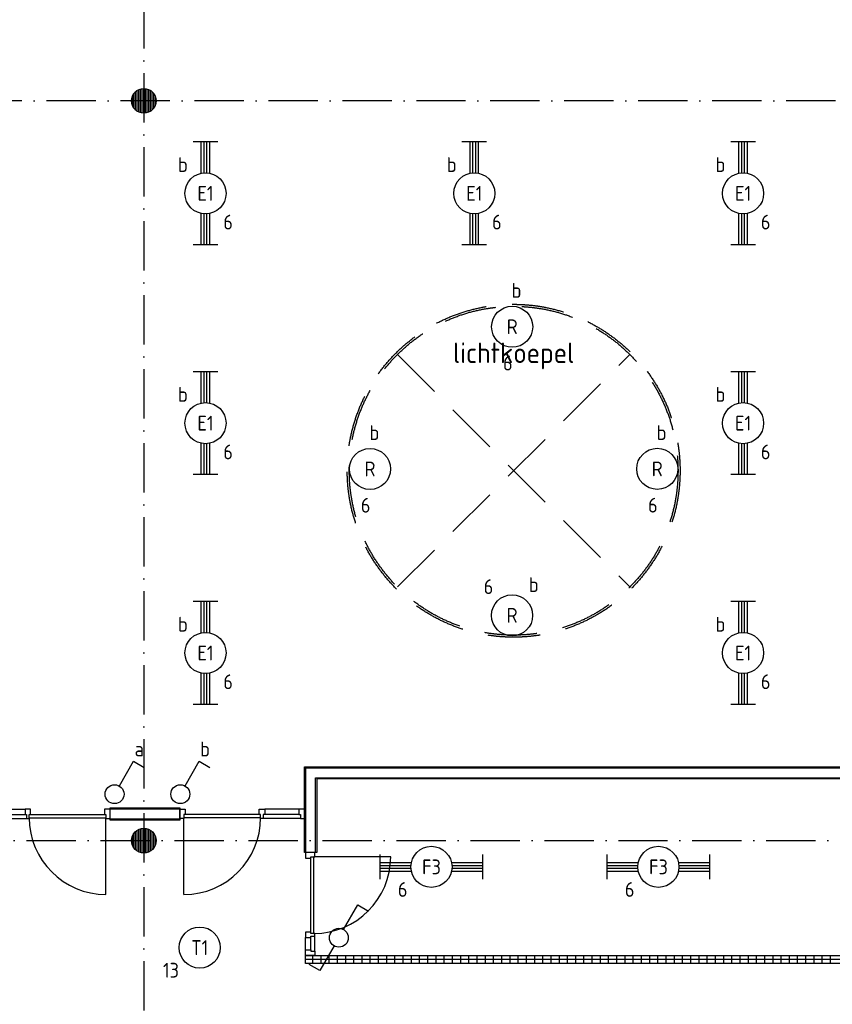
# Model space of a CAD drawing. Header units: millimetres. Extents: x 84333 to 240712, y -2244 to 84291.
# Tile 79 of 87: x 204107 to 213996, y 55785 to 67764. Entities that reach past the tile are written whole.
import ezdxf
from ezdxf.enums import TextEntityAlignment as Align

# ---------------------------------------------------------------- set-up
doc = ezdxf.new("R2010")
doc.units = ezdxf.units.MM
doc.header["$LTSCALE"] = 100
doc.linetypes.add('DASHDOT', pattern=[9, 6, -1.5, 0, -1.5])
doc.linetypes.add('HIDDEN', pattern=[9.525, 6.35, -3.175])
doc.layers.get('0').update_dxf_attribs({"linetype": 'CONTINUOUS'})
for name, color, linetype in [('AFDELING', 4, 'CONTINUOUS'), ('AL$1----_TEKST', 7, 'CONTINUOUS'), ('AL$7----_STRAMIEN', 1, 'DASHDOT'), ('AL22----_BINNENWAND', 7, 'CONTINUOUS'), ('AL28----_KONSTRUKTIE', 3, 'CONTINUOUS'), ('AL32----_BINNENKOZ', 7, 'CONTINUOUS'), ('AL32----_DRAAIR', 7, 'CONTINUOUS'), ('AL37----_DAKOPENING', 7, 'HIDDEN'), ('ALXAA---_GEWBETON', 12, 'CONTINUOUS'), ('ALXAX---_TEGELWERK', 1, 'CONTINUOUS'), ('EB63101-_ATTRIB', 2, 'CONTINUOUS'), ('EB63102-_ATTRIB', 2, 'CONTINUOUS'), ('EL63101-_LICHT-ARM', 3, 'CONTINUOUS'), ('EL63102-_LICHT-SCH', 3, 'CONTINUOUS'), ('EL6441--_DATACOM', 3, 'CONTINUOUS')]:
    doc.layers.add(name, color=color, linetype=linetype)
doc.styles.add('1_8', font='ISO', dxfattribs={"height": 1.8})
doc.styles.get("Standard").update_dxf_attribs({"font": 'iso.shx'})
doc.styles.add('TECHNIC', font='technic_.ttf')

# ---------------------------------------------------------------- blocks, each defined once
blk = doc.blocks.new('ES3G00')
at = {"color": 0}
blk.add_circle((0, 0), 2.5, dxfattribs=at)
at = {"color": 0, "style": '1_8'}
for tag, flags, p in [('SCHAK', 8, (3.5, 2.75)), ('A_CODE', 8, (0, 0)), ('GROEP', 8, (-3.5, -2.75)), ('KAST', 9, (3.5, -2.75))]:
    blk.add_attdef(tag, text='', height=1.8, dxfattribs=dict(at, flags=flags)).set_placement(p, align=Align.MIDDLE)
blk = doc.blocks.new('SCHAK')
blk.add_lwpolyline([(0.58, 1), (2.31, 4), (3.61, 3.25)])
blk.add_circle((0, 0), 1.15)
at = {"style": '1_8'}
for tag, flags, p in [('SCHAK', 8, (3, 5.5)), ('KAST', 9, (-3, 0.5)), ('M_CODE', 9, (0, 0)), ('DOEL', 9, (-3, -2)), ('GROEP', 9, (-3, -4.5))]:
    blk.add_attdef(tag, text='', height=1.8, dxfattribs=dict(at, flags=flags)).set_placement(p, align=Align.MIDDLE_CENTER)
blk = doc.blocks.new('EJ3T20')
at = {"color": 0}
for p, q in [((-6.25, -1.5), (-6.25, 1.5)), ((6.25, -1.5), (6.25, 1.5)), ((-6.25, 0.52), (-2.44, 0.52)), ((-6.25, 0.17), (-2.49, 0.17)), ((2.44, 0.52), (6.25, 0.52)), ((2.49, 0.17), (6.25, 0.17)), ((-6.25, -0.17), (-2.49, -0.17)), ((-6.25, -0.52), (-2.44, -0.52)), ((2.44, -0.52), (6.25, -0.52)), ((2.49, -0.17), (6.25, -0.17))]:
    blk.add_line(p, q, dxfattribs=at)
blk.add_circle((0, 0), 2.5, dxfattribs=at)
at = {"color": 0, "style": '1_8'}
for tag, flags, p in [('SCHAK', 8, (3.5, 2.75)), ('A_CODE', 8, (0, 0)), ('GROEP', 8, (-3.5, -2.75)), ('KAST', 9, (3.5, -2.75))]:
    blk.add_attdef(tag, text='', height=1.8, dxfattribs=dict(at, flags=flags)).set_placement(p, align=Align.MIDDLE)
blk = doc.blocks.new('ES3SW')
for points in [[(0.58, 1), (2.31, 4), (3.61, 3.25)], [(-0.58, -1), (-2.31, -4), (-3.61, -3.25)]]:
    blk.add_lwpolyline(points)
blk.add_circle((0, 0), 1.15)
at = {"style": '1_8'}
for tag, flags, p in [('SCHAK', 8, (3, 5.5)), ('KAST', 9, (-3, 0.5)), ('M_CODE', 9, (0, 0)), ('DOEL', 9, (-3, -2)), ('GROEP', 9, (-3, -4.5))]:
    blk.add_attdef(tag, text='', height=1.8, dxfattribs=dict(at, flags=flags)).set_placement(p, align=Align.MIDDLE_CENTER)
blk = doc.blocks.new('A$C13e6995e')
at = {"layer": 'AL$7----_STRAMIEN', "color": 1}
blk.add_line((109057, 60020), (133863, 60020), dxfattribs=at)
for points in [[(121285, 79257), (121285, 42766)], [(152204, 69020), (110185, 69020)]]:
    blk.add_lwpolyline(points, dxfattribs=at)
at = {"layer": 'AL22----_BINNENWAND', "color": 8}
for p, q in [((123240, 59875), (123240, 60920)), ((123240, 60920), (137352, 60920)), ((137202, 60770), (123390, 60770)), ((123390, 60770), (123390, 59875)), ((120874, 60420), (121722, 60420)), ((120874, 60270), (120874, 60420)), ((121722, 60420), (121722, 60270)), ((121722, 60270), (120874, 60270)), ((123390, 59875), (123240, 59875)), ((123252, 58524), (123252, 58624)), ((123252, 58624), (137333, 58624)), ((137333, 58524), (123252, 58524))]:
    blk.add_line(p, q, dxfattribs=at)
at = {"layer": 'AL22----_BINNENWAND', "color": 8, "linetype": 'Continuous'}
for p, q in [((123255, 59875), (123255, 60905)), ((123255, 60905), (137337, 60905)), ((123375, 59875), (123375, 60785)), ((123375, 60785), (137217, 60785)), ((120874, 60405), (121722, 60405)), ((120874, 60285), (121722, 60285))]:
    blk.add_line(p, q, dxfattribs=at)
at = {"layer": 'AL28----_KONSTRUKTIE', "color": 8}
for centre in [(121285, 69020), (121285, 60020)]:
    blk.add_circle(centre, 150, dxfattribs=at)
at = {"layer": 'AL32----_BINNENKOZ', "color": 8}
for p, q in [((119423, 60402), (119840, 60402)), ((119907, 60402), (119840, 60402)), ((119840, 60402), (119840, 60339)), ((119907, 60339), (119907, 60402)), ((120874, 60402), (120807, 60402)), ((120807, 60402), (120807, 60339)), ((120874, 60288), (120874, 60402)), ((121722, 60288), (121722, 60402)), ((121722, 60402), (121789, 60402)), ((121789, 60402), (121789, 60339)), ((122689, 60339), (122689, 60402)), ((122689, 60402), (122756, 60402)), ((123173, 60402), (122756, 60402)), ((122756, 60402), (122756, 60339)), ((123240, 60402), (123173, 60402)), ((123173, 60402), (123173, 60339)), ((123240, 60288), (123240, 60402)), ((119406, 60288), (119857, 60288)), ((119423, 60339), (119840, 60339)), ((119840, 60339), (119857, 60339)), ((119857, 60339), (119857, 60288)), ((119857, 60288), (119890, 60288)), ((119857, 60288), (119890, 60288)), ((119890, 60288), (119890, 60339)), ((119890, 60339), (119907, 60339)), ((119890, 60339), (120824, 60339)), ((119890, 60299), (120824, 60299)), ((120807, 60339), (120824, 60339)), ((120824, 60339), (120824, 60288)), ((120824, 60288), (120874, 60288)), ((121772, 60288), (121722, 60288)), ((122706, 60339), (121772, 60339)), ((121789, 60339), (121772, 60339)), ((121772, 60339), (121772, 60288)), ((122706, 60299), (121772, 60299)), ((122706, 60339), (122689, 60339)), ((122706, 60288), (122706, 60339)), ((122739, 60288), (122706, 60288)), ((122739, 60288), (122706, 60288)), ((122756, 60339), (122739, 60339)), ((122739, 60339), (122739, 60288)), ((123190, 60288), (122739, 60288)), ((123173, 60339), (122756, 60339)), ((123173, 60339), (123190, 60339)), ((123190, 60339), (123190, 60288)), ((123190, 60288), (123240, 60288)), ((123366, 59875), (123252, 59875)), ((123252, 59875), (123252, 59808)), ((123252, 59808), (123315, 59808)), ((123315, 58891), (123315, 59825)), ((123315, 59808), (123315, 59825)), ((123315, 59825), (123366, 59825)), ((123355, 58891), (123355, 59825)), ((123366, 59825), (123366, 59875)), ((123315, 58908), (123252, 58908)), ((123252, 58908), (123252, 58841)), ((123252, 58841), (123315, 58841)), ((123252, 58691), (123252, 58841)), ((123315, 58891), (123315, 58908)), ((123366, 58891), (123315, 58891)), ((123315, 58841), (123315, 58858)), ((123315, 58858), (123366, 58858)), ((123315, 58691), (123315, 58841)), ((123366, 58858), (123366, 58891)), ((123366, 58858), (123366, 58891)), ((123366, 58674), (123366, 58858)), ((123252, 58624), (123252, 58691)), ((123252, 58691), (123315, 58691)), ((123366, 58624), (123252, 58624)), ((123315, 58691), (123315, 58674)), ((123315, 58674), (123366, 58674)), ((123366, 58674), (123366, 58624))]:
    blk.add_line(p, q, dxfattribs=at)
at = {"layer": 'AL32----_DRAAIR', "color": 8}
for p, q in [((120824, 59365), (120824, 60299)), ((121772, 59365), (121772, 60299)), ((124289, 59825), (123355, 59825))]:
    blk.add_line(p, q, dxfattribs=at)
for centre, start, end in [((120824, 60299), 180, 270), ((121772, 60299), 270, 0), ((123355, 59825), 270, 0)]:
    blk.add_arc(centre, 934, start, end, dxfattribs=at)
at = {"layer": 'AL37----_DAKOPENING', "color": 8, "linetype": 'HIDDEN'}
for p, q in [((124371, 65934), (127199, 63106)), ((124371, 63106), (127199, 65934))]:
    blk.add_line(p, q, dxfattribs=at)
at = {"layer": 'AL37----_DAKOPENING', "color": 8}
for radius in [2025, 2000]:
    blk.add_circle((125785, 64520), radius, dxfattribs=at)
at = {"layer": 'ALXAA---_GEWBETON', "color": 8}
for p, q in [((121185, 68908), (121185, 69132)), ((121205, 68893), (121205, 69147)), ((121225, 68883), (121225, 69158)), ((121245, 68875), (121245, 69165)), ((121265, 68871), (121265, 69169)), ((121285, 68870), (121285, 69170)), ((121305, 68871), (121305, 69169)), ((121325, 68875), (121325, 69165)), ((121345, 68883), (121345, 69158)), ((121365, 68893), (121365, 69147)), ((121385, 68908), (121385, 69132)), ((121145, 68966), (121145, 69074)), ((121165, 68930), (121165, 69110)), ((121405, 68930), (121405, 69110)), ((121425, 68966), (121425, 69074)), ((121205, 59893), (121205, 60147)), ((121225, 59883), (121225, 60158)), ((121245, 59875), (121245, 60165)), ((121265, 59871), (121265, 60169)), ((121285, 59870), (121285, 60170)), ((121305, 59871), (121305, 60169)), ((121325, 59875), (121325, 60165)), ((121345, 59883), (121345, 60158)), ((121365, 59893), (121365, 60147)), ((121145, 59966), (121145, 60074)), ((121165, 59930), (121165, 60110)), ((121185, 59908), (121185, 60132)), ((121385, 59908), (121385, 60132)), ((121405, 59930), (121405, 60110)), ((121425, 59966), (121425, 60074))]:
    blk.add_line(p, q, dxfattribs=at)
at = {"layer": 'ALXAX---_TEGELWERK', "color": 8}
for p, q in [((123252, 58578), (137333, 58578)), ((123341, 58524), (123341, 58624)), ((123441, 58524), (123441, 58624)), ((123541, 58524), (123541, 58624)), ((123641, 58524), (123641, 58624)), ((123741, 58524), (123741, 58624)), ((123841, 58524), (123841, 58624)), ((123941, 58524), (123941, 58624)), ((124041, 58524), (124041, 58624)), ((124141, 58524), (124141, 58624)), ((124241, 58524), (124241, 58624)), ((124341, 58524), (124341, 58624)), ((124441, 58524), (124441, 58624)), ((124541, 58524), (124541, 58624)), ((124641, 58524), (124641, 58624)), ((124741, 58524), (124741, 58624)), ((124841, 58524), (124841, 58624)), ((124941, 58524), (124941, 58624)), ((125041, 58524), (125041, 58624)), ((125141, 58524), (125141, 58624)), ((125241, 58524), (125241, 58624)), ((125341, 58524), (125341, 58624)), ((125441, 58524), (125441, 58624)), ((125541, 58524), (125541, 58624)), ((125641, 58524), (125641, 58624)), ((125741, 58524), (125741, 58624)), ((125841, 58524), (125841, 58624)), ((125941, 58524), (125941, 58624)), ((126041, 58524), (126041, 58624)), ((126141, 58524), (126141, 58624)), ((126241, 58524), (126241, 58624)), ((126341, 58524), (126341, 58624)), ((126441, 58524), (126441, 58624)), ((126541, 58524), (126541, 58624)), ((126641, 58524), (126641, 58624)), ((126741, 58524), (126741, 58624)), ((126841, 58524), (126841, 58624)), ((126941, 58524), (126941, 58624)), ((127041, 58524), (127041, 58624)), ((127141, 58524), (127141, 58624)), ((127241, 58524), (127241, 58624)), ((127341, 58524), (127341, 58624)), ((127441, 58524), (127441, 58624)), ((127541, 58524), (127541, 58624)), ((127641, 58524), (127641, 58624)), ((127741, 58524), (127741, 58624)), ((127841, 58524), (127841, 58624)), ((127941, 58524), (127941, 58624)), ((128041, 58524), (128041, 58624)), ((128141, 58524), (128141, 58624)), ((128241, 58524), (128241, 58624)), ((128341, 58524), (128341, 58624)), ((128441, 58524), (128441, 58624)), ((128541, 58524), (128541, 58624)), ((128641, 58524), (128641, 58624)), ((128741, 58524), (128741, 58624)), ((128841, 58524), (128841, 58624)), ((128941, 58524), (128941, 58624)), ((129041, 58524), (129041, 58624)), ((129141, 58524), (129141, 58624)), ((129241, 58524), (129241, 58624)), ((129341, 58524), (129341, 58624)), ((129441, 58524), (129441, 58624)), ((129541, 58524), (129541, 58624)), ((129641, 58524), (129641, 58624))]:
    blk.add_line(p, q, dxfattribs=at)
at = {"layer": 'AFDELING', "color": 8, "style": 'TECHNIC'}
for p in [(92219, 54468), (58038, 41625), (88108, 41444)]:
    blk.add_attdef('VIDE', text='', height=500, dxfattribs=at).set_placement(p, align=Align.CENTER)
blk.add_attdef('VIDE', text='', height=500, rotation=90, dxfattribs=at).set_placement((75129, 25766), align=Align.CENTER)
at = {"layer": 'AL$1----_TEKST', "color": 8}
blk.add_text('lichtkoepel', height=250, dxfattribs=at).set_placement((125785, 65830), align=Align.CENTER)

msp = doc.modelspace()

# ---------------------------------------------------------------- block references
at = {"layer": 'EL63101-_LICHT-ARM'}
ref = msp.add_blockref('EJ3T20', (206368, 65651, 3500), dxfattribs=dict(at, xscale=100, yscale=100, zscale=100, rotation=90))
ref.add_attrib('A_CODE', 'E1', dxfattribs={"layer": 'EB63101-_ATTRIB', "color": 1, "height": 180, "style": '1_8', "flags": 8}).set_placement((206368, 65651, 3500), align=Align.MIDDLE)
ref.add_attrib('GROEP', '6', dxfattribs={"layer": 'EB63101-_ATTRIB', "color": 1, "height": 180, "style": '1_8', "flags": 8}).set_placement((206643, 65301, 3500), align=Align.MIDDLE)
ref.add_attrib('SCHAK', 'b', dxfattribs={"layer": 'EB63101-_ATTRIB', "color": 1, "height": 180, "style": '1_8', "flags": 8}).set_placement((206093, 66001, 3500), align=Align.MIDDLE)
ref = msp.add_blockref('EJ3T20', (209639, 65651, 3500), dxfattribs=dict(at, xscale=100, yscale=100, zscale=100, rotation=90))
ref.add_attrib('A_CODE', 'E1', dxfattribs={"layer": 'EB63101-_ATTRIB', "color": 1, "height": 180, "style": '1_8', "flags": 8}).set_placement((209639, 65651, 3500), align=Align.MIDDLE)
ref.add_attrib('GROEP', '6', dxfattribs={"layer": 'EB63101-_ATTRIB', "color": 1, "height": 180, "style": '1_8', "flags": 8}).set_placement((209914, 65301, 3500), align=Align.MIDDLE)
ref.add_attrib('SCHAK', 'b', dxfattribs={"layer": 'EB63101-_ATTRIB', "color": 1, "height": 180, "style": '1_8', "flags": 8}).set_placement((209364, 66001, 3500), align=Align.MIDDLE)
ref = msp.add_blockref('EJ3T20', (212910, 65651, 3500), dxfattribs=dict(at, xscale=100, yscale=100, zscale=100, rotation=90))
ref.add_attrib('A_CODE', 'E1', dxfattribs={"layer": 'EB63101-_ATTRIB', "color": 1, "height": 180, "style": '1_8', "flags": 8}).set_placement((212910, 65651, 3500), align=Align.MIDDLE)
ref.add_attrib('GROEP', '6', dxfattribs={"layer": 'EB63101-_ATTRIB', "color": 1, "height": 180, "style": '1_8', "flags": 8}).set_placement((213185, 65301, 3500), align=Align.MIDDLE)
ref.add_attrib('SCHAK', 'b', dxfattribs={"layer": 'EB63101-_ATTRIB', "color": 1, "height": 180, "style": '1_8', "flags": 8}).set_placement((212635, 66001, 3500), align=Align.MIDDLE)
ref = msp.add_blockref('ES3G00', (210100, 64028, 3900), dxfattribs=dict(at, xscale=100.0000000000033, yscale=100, zscale=100, rotation=44.99999999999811))
ref.add_attrib('A_CODE', 'R', dxfattribs={"layer": 'EB63101-_ATTRIB', "color": 1, "height": 180, "style": '1_8', "flags": 8}).set_placement((210100, 64028, 3900), align=Align.MIDDLE)
ref.add_attrib('GROEP', '6', dxfattribs={"layer": 'EB63101-_ATTRIB', "color": 1, "height": 180, "style": '1_8', "flags": 8}).set_placement((210047, 63586, 3900), align=Align.MIDDLE)
ref.add_attrib('SCHAK', 'b', dxfattribs={"layer": 'EB63101-_ATTRIB', "color": 1, "height": 180, "style": '1_8', "flags": 8}).set_placement((210153, 64470, 3900), align=Align.MIDDLE)
ref = msp.add_blockref('EJ3T20', (206368, 62855, 3500), dxfattribs=dict(at, xscale=100, yscale=100, zscale=100, rotation=90))
ref.add_attrib('A_CODE', 'E1', dxfattribs={"layer": 'EB63101-_ATTRIB', "color": 1, "height": 180, "style": '1_8', "flags": 8}).set_placement((206368, 62855, 3500), align=Align.MIDDLE)
ref.add_attrib('GROEP', '6', dxfattribs={"layer": 'EB63101-_ATTRIB', "color": 1, "height": 180, "style": '1_8', "flags": 8}).set_placement((206643, 62505, 3500), align=Align.MIDDLE)
ref.add_attrib('SCHAK', 'b', dxfattribs={"layer": 'EB63101-_ATTRIB', "color": 1, "height": 180, "style": '1_8', "flags": 8}).set_placement((206093, 63205, 3500), align=Align.MIDDLE)
ref = msp.add_blockref('EJ3T20', (212910, 62855, 3500), dxfattribs=dict(at, xscale=100, yscale=100, zscale=100, rotation=90))
ref.add_attrib('A_CODE', 'E1', dxfattribs={"layer": 'EB63101-_ATTRIB', "color": 1, "height": 180, "style": '1_8', "flags": 8}).set_placement((212910, 62855, 3500), align=Align.MIDDLE)
ref.add_attrib('GROEP', '6', dxfattribs={"layer": 'EB63101-_ATTRIB', "color": 1, "height": 180, "style": '1_8', "flags": 8}).set_placement((213185, 62505, 3500), align=Align.MIDDLE)
ref.add_attrib('SCHAK', 'b', dxfattribs={"layer": 'EB63101-_ATTRIB', "color": 1, "height": 180, "style": '1_8', "flags": 8}).set_placement((212635, 63205, 3500), align=Align.MIDDLE)
ref = msp.add_blockref('ES3G00', (208370, 62298, 3900), dxfattribs=dict(at, xscale=100.0000000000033, yscale=100, zscale=100, rotation=44.99999999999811))
ref.add_attrib('A_CODE', 'R', dxfattribs={"layer": 'EB63101-_ATTRIB', "color": 1, "height": 180, "style": '1_8', "flags": 8}).set_placement((208370, 62298, 3900), align=Align.MIDDLE)
ref.add_attrib('GROEP', '6', dxfattribs={"layer": 'EB63101-_ATTRIB', "color": 1, "height": 180, "style": '1_8', "flags": 8}).set_placement((208317, 61856, 3900), align=Align.MIDDLE)
ref.add_attrib('SCHAK', 'b', dxfattribs={"layer": 'EB63101-_ATTRIB', "color": 1, "height": 180, "style": '1_8', "flags": 8}).set_placement((208423, 62740, 3900), align=Align.MIDDLE)
ref = msp.add_blockref('ES3G00', (211865, 62299, 3900), dxfattribs=dict(at, xscale=100.0000000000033, yscale=100, zscale=100, rotation=44.99999999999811))
ref.add_attrib('A_CODE', 'R', dxfattribs={"layer": 'EB63101-_ATTRIB', "color": 1, "height": 180, "style": '1_8', "flags": 8}).set_placement((211865, 62299, 3900), align=Align.MIDDLE)
ref.add_attrib('GROEP', '6', dxfattribs={"layer": 'EB63101-_ATTRIB', "color": 1, "height": 180, "style": '1_8', "flags": 8}).set_placement((211812, 61857, 3900), align=Align.MIDDLE)
ref.add_attrib('SCHAK', 'b', dxfattribs={"layer": 'EB63101-_ATTRIB', "color": 1, "height": 180, "style": '1_8', "flags": 8}).set_placement((211918, 62741, 3900), align=Align.MIDDLE)
ref = msp.add_blockref('ES3G00', (210099, 60517, 3900), dxfattribs=dict(at, xscale=100.0000000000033, yscale=100, zscale=100, rotation=44.99999999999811))
ref.add_attrib('A_CODE', 'R', dxfattribs={"layer": 'EB63101-_ATTRIB', "color": 1, "height": 180, "style": '1_8', "flags": 8}).set_placement((210099, 60517, 3900), align=Align.MIDDLE)
ref.add_attrib('GROEP', '6', dxfattribs={"layer": 'EB63101-_ATTRIB', "color": 1, "height": 180, "style": '1_8', "flags": 8}).set_placement((209812, 60866, 3900), align=Align.MIDDLE)
ref.add_attrib('SCHAK', 'b', dxfattribs={"layer": 'EB63101-_ATTRIB', "color": 1, "height": 180, "style": '1_8', "flags": 8}).set_placement((210362, 60891, 3900), align=Align.MIDDLE)
ref = msp.add_blockref('EJ3T20', (206368, 60059, 3500), dxfattribs=dict(at, xscale=100, yscale=100, zscale=100, rotation=90))
ref.add_attrib('A_CODE', 'E1', dxfattribs={"layer": 'EB63101-_ATTRIB', "color": 1, "height": 180, "style": '1_8', "flags": 8}).set_placement((206368, 60059, 3500), align=Align.MIDDLE)
ref.add_attrib('GROEP', '6', dxfattribs={"layer": 'EB63101-_ATTRIB', "color": 1, "height": 180, "style": '1_8', "flags": 8}).set_placement((206643, 59709, 3500), align=Align.MIDDLE)
ref.add_attrib('SCHAK', 'b', dxfattribs={"layer": 'EB63101-_ATTRIB', "color": 1, "height": 180, "style": '1_8', "flags": 8}).set_placement((206093, 60409, 3500), align=Align.MIDDLE)
ref = msp.add_blockref('EJ3T20', (212910, 60059, 3500), dxfattribs=dict(at, xscale=100, yscale=100, zscale=100, rotation=90))
ref.add_attrib('A_CODE', 'E1', dxfattribs={"layer": 'EB63101-_ATTRIB', "color": 1, "height": 180, "style": '1_8', "flags": 8}).set_placement((212910, 60059, 3500), align=Align.MIDDLE)
ref.add_attrib('GROEP', '6', dxfattribs={"layer": 'EB63101-_ATTRIB', "color": 1, "height": 180, "style": '1_8', "flags": 8}).set_placement((213185, 59709, 3500), align=Align.MIDDLE)
ref.add_attrib('SCHAK', 'b', dxfattribs={"layer": 'EB63101-_ATTRIB', "color": 1, "height": 180, "style": '1_8', "flags": 8}).set_placement((212635, 60409, 3500), align=Align.MIDDLE)
ref = msp.add_blockref('EJ3T20', (209118, 57457, 3500), dxfattribs=dict(at, xscale=100, yscale=100, zscale=100))
ref.add_attrib('A_CODE', 'F3', dxfattribs={"layer": 'EB63101-_ATTRIB', "color": 1, "height": 180, "style": '1_8', "flags": 8}).set_placement((209118, 57457, 3500), align=Align.MIDDLE)
ref.add_attrib('GROEP', '6', dxfattribs={"layer": 'EB63101-_ATTRIB', "color": 1, "height": 180, "style": '1_8', "flags": 8}).set_placement((208768, 57182, 3500), align=Align.MIDDLE)
ref = msp.add_blockref('EJ3T20', (211880, 57457, 3500), dxfattribs=dict(at, xscale=100, yscale=100, zscale=100))
ref.add_attrib('A_CODE', 'F3', dxfattribs={"layer": 'EB63101-_ATTRIB', "color": 1, "height": 180, "style": '1_8', "flags": 8}).set_placement((211880, 57457, 3500), align=Align.MIDDLE)
ref.add_attrib('GROEP', '6', dxfattribs={"layer": 'EB63101-_ATTRIB', "color": 1, "height": 180, "style": '1_8', "flags": 8}).set_placement((211530, 57182, 3500), align=Align.MIDDLE)
ref = msp.add_blockref('ES3G00', (206298, 56475, 3500), dxfattribs=dict(at, xscale=100, yscale=100, zscale=100))
ref.add_attrib('A_CODE', 'T1', dxfattribs={"layer": 'EB63101-_ATTRIB', "color": 1, "height": 180, "style": '1_8', "flags": 8}).set_placement((206298, 56475, 3500), align=Align.MIDDLE)
ref.add_attrib('GROEP', '13', dxfattribs={"layer": 'EB63101-_ATTRIB', "color": 1, "height": 180, "style": '1_8', "flags": 8}).set_placement((205948, 56200, 3500), align=Align.MIDDLE)
at = {"layer": 'EL63102-_LICHT-SCH'}
ref = msp.add_blockref('SCHAK', (205262, 58341, 1050), dxfattribs=dict(at, xscale=100, yscale=100, zscale=100))
ref.add_attrib('SCHAK', 'a', dxfattribs={"layer": 'EB63102-_ATTRIB', "color": 1, "height": 180, "style": '1_8', "flags": 8}).set_placement((205562, 58891, 1050), align=Align.MIDDLE_CENTER)
ref = msp.add_blockref('SCHAK', (206062, 58341, 1050), dxfattribs=dict(at, xscale=100, yscale=100, zscale=100))
ref.add_attrib('SCHAK', 'b', dxfattribs={"layer": 'EB63102-_ATTRIB', "color": 1, "height": 180, "style": '1_8', "flags": 8}).set_placement((206362, 58891, 1050), align=Align.MIDDLE_CENTER)
at = {"layer": 'EL63102-_LICHT-SCH', "xscale": 100, "yscale": 100, "zscale": 100}
msp.add_blockref('ES3SW', (207991, 56595, 1050), dxfattribs=at)
at = {"layer": 'EL6441--_DATACOM'}
msp.add_blockref('A$C13e6995e', (84333, -2244), dxfattribs=at)

doc.saveas('drawing.dxf')
